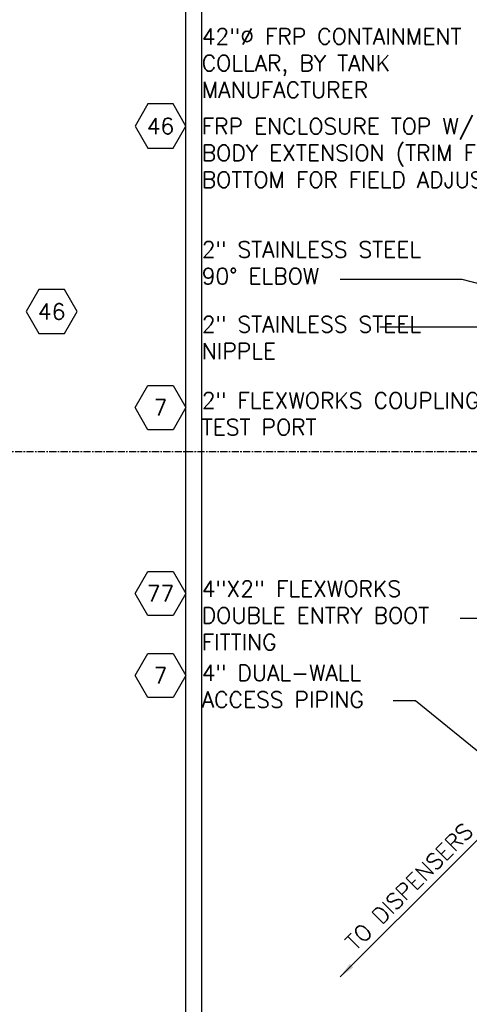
# Model space of a CAD drawing. Extents: x -750 to 90, y 3202 to 3394.
# Tile 60 of 72: x -32 to 0, y 3289 to 3358. Entities that reach past the tile are written whole.
import ezdxf
from ezdxf.enums import TextEntityAlignment as Align

# ---------------------------------------------------------------- set-up
doc = ezdxf.new("R2010")
doc.units = 0
doc.header["$MEASUREMENT"] = 0
doc.linetypes.add('CENTER1', pattern=[0.6625, 0.5, -0.075, 0.0125, -0.075])
doc.layers.get('0').update_dxf_attribs({"linetype": 'CONTINUOUS'})
doc.layers.add('FREEZE-LINES', color=8, linetype='CONTINUOUS', plot=False)
doc.layers.add('TEXT', color=3, linetype='CONTINUOUS')
doc.styles.add('GM2-3$0$SIMPLEX', font='simplex.shx')
doc.styles.add('SIMPLEX', font='simplex')
doc.dimstyles.new('DIM12', dxfattribs={"dimscale": 12, "dimtxt": 0.09375, "dimasz": 0.09375, "dimexe": 0.0625, "dimexo": 0.0625, "dimgap": 0.0625, "dimtad": 1, "dimdec": 4, "dimzin": 3, "dimdsep": 46, "dimlunit": 4, "dimtxsty": 'SIMPLEX', "dimcen": 0, "dimclrd": 3, "dimclre": 3, "dimclrt": 3, "dimadec": 0, "dimazin": 0, "dimtfac": 1, "dimtdec": 4, "dimtmove": 0, "dimatfit": 3, "dimfxl": 1, "dimfrac": 2, "dimtolj": 1, "dimtzin": 3, "dimarcsym": 0})

# ---------------------------------------------------------------- blocks, each defined once
blk = doc.blocks.new('HEX')
at = {"color": 3}
blk.add_lwpolyline([(-0.0577, 0.1), (-0.1155, 0), (-0.0577, -0.1), (0.0577, -0.1), (0.1155, 0), (0.0577, 0.1)], close=True, dxfattribs=at)
at = {"color": 3, "style": 'SIMPLEX'}
blk.add_attdef('D#', text='', height=0.08, dxfattribs=at).set_placement((0, 0), align=Align.MIDDLE)

msp = doc.modelspace()

# ---------------------------------------------------------------- linework, layer by layer
at = {"layer": 'FREEZE-LINES', "color": 8, "linetype": 'Continuous'}
for p, q in [((-20.19746, 3253.50724), (-20.19746, 3393.86845)), ((-19.08631, 3253.50724), (-19.08631, 3393.86845))]:
    msp.add_line(p, q, dxfattribs=at)
at = {"layer": 'FREEZE-LINES', "color": 8, "linetype": 'CENTER1'}
msp.add_line((89.91369, 3328.13499), (-42.08631, 3328.13499), dxfattribs=at)

# ---------------------------------------------------------------- block references
at = {"layer": 'TEXT'}
ref = msp.add_blockref('HEX', (-21.98376, 3351.00678), dxfattribs=dict(at, xscale=15.46987781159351, yscale=15.46987781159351, zscale=15.46987781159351))
ref.add_attrib('D#', '46', dxfattribs={"layer": '0', "height": 1.125, "style": 'SIMPLEX'}).set_placement((-21.98376, 3351.00678), align=Align.MIDDLE)
ref = msp.add_blockref('HEX', (-29.61672, 3337.97553), dxfattribs=dict(at, xscale=15.46987781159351, yscale=15.46987781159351, zscale=15.46987781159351))
ref.add_attrib('D#', '46', dxfattribs={"layer": '0', "height": 1.125, "style": 'SIMPLEX'}).set_placement((-29.61672, 3337.97553), align=Align.MIDDLE)
ref = msp.add_blockref('HEX', (-21.98376, 3331.23049), dxfattribs=dict(at, xscale=-15.46987781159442, yscale=15.46987781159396, zscale=15.46987781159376, rotation=180))
ref.add_attrib('D#', '7', dxfattribs={"layer": '0', "height": 1.125, "style": 'SIMPLEX'}).set_placement((-21.98376, 3331.23049), align=Align.MIDDLE)
ref = msp.add_blockref('HEX', (-21.98376, 3318.18184), dxfattribs=dict(at, xscale=-15.46987781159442, yscale=15.46987781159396, zscale=15.46987781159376, rotation=180))
ref.add_attrib('D#', '77', dxfattribs={"layer": '0', "height": 1.125, "style": 'SIMPLEX'}).set_placement((-21.98376, 3318.18184), align=Align.MIDDLE)
ref = msp.add_blockref('HEX', (-21.98376, 3312.4233), dxfattribs=dict(at, xscale=-15.46987781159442, yscale=15.46987781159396, zscale=15.46987781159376, rotation=180))
ref.add_attrib('D#', '7', dxfattribs={"layer": '0', "height": 1.125, "style": 'SIMPLEX'}).set_placement((-21.98376, 3312.4233), align=Align.MIDDLE)

# ---------------------------------------------------------------- texts
at = {"layer": 'TEXT', "char_height": 1.125, "attachment_point": 1}
for s, insert, width, style in [('\\pt2.16;42"∅ FRP CONTAINMENT COLLAR, BY TANK MANUFACTURER', (-19.08631, 3357.86513), 23.7516087, 'SIMPLEX'), ('FRP ENCLOSURE TOP W/ ROUND BODY EXTENSION (TRIM FROM BOTTOM FOR FIELD ADJUSTMENT)', (-19.08631, 3351.55065), 29.3331407, 'SIMPLEX'), ('2" STAINLESS STEEL 90%%D ELBOW', (-19.08631, 3342.89858), 17.7971219, 'SIMPLEX'), ('\\pt2.16,16.875;2" STAINLESS STEEL NIPPLE', (-19.08631, 3337.6436), 17.0580741, 'GM2-3$0$SIMPLEX'), ('\\pt2.16;2" FLEXWORKS COUPLING W/ TEST PORT', (-19.08631, 3332.2987), 24.8477235, 'SIMPLEX'), ('\\pt2.16;4"X2" FLEXWORKS DOUBLE ENTRY BOOT FITTING', (-19.08631, 3319.07802), 21.6240354, 'SIMPLEX'), ('\\pt2.16;4" DUAL-WALL ACCESS PIPING', (-19.08631, 3313.16431), 16.4866307, 'SIMPLEX')]:
    msp.add_mtext(s, dxfattribs=dict(at, insert=insert, width=width, style=style))
at = {"layer": 'TEXT', "linetype": 'Continuous', "insert": (-8.31685, 3293.02097), "char_height": 1.125, "width": 15.8502653, "attachment_point": 7, "rotation": 45, "style": 'SIMPLEX'}
msp.add_mtext('TO DISPENSERS', dxfattribs=at)

# ---------------------------------------------------------------- leaders
at = {"layer": 'TEXT'}
for points in [[(29.67454, 3332.33792), (-0.8253, 3340.2198), (-9.3796, 3340.2198)], [(28.76563, 3330.80463), (0.90753, 3336.87008), (-6.60042, 3336.87008)], [(10.08073, 3314.59929), (0.29455, 3316.41413), (-0.958, 3316.41413)], [(2.51657, 3305.25258), (-4.0963, 3310.63113), (-5.66481, 3310.63113)], [(-9.38041, 3291.25215), (-1.29369, 3299.33887), (2.45981, 3303.09237)]]:
    msp.add_leader(points, dimstyle='DIM12', dxfattribs=at)

doc.saveas('drawing.dxf')
